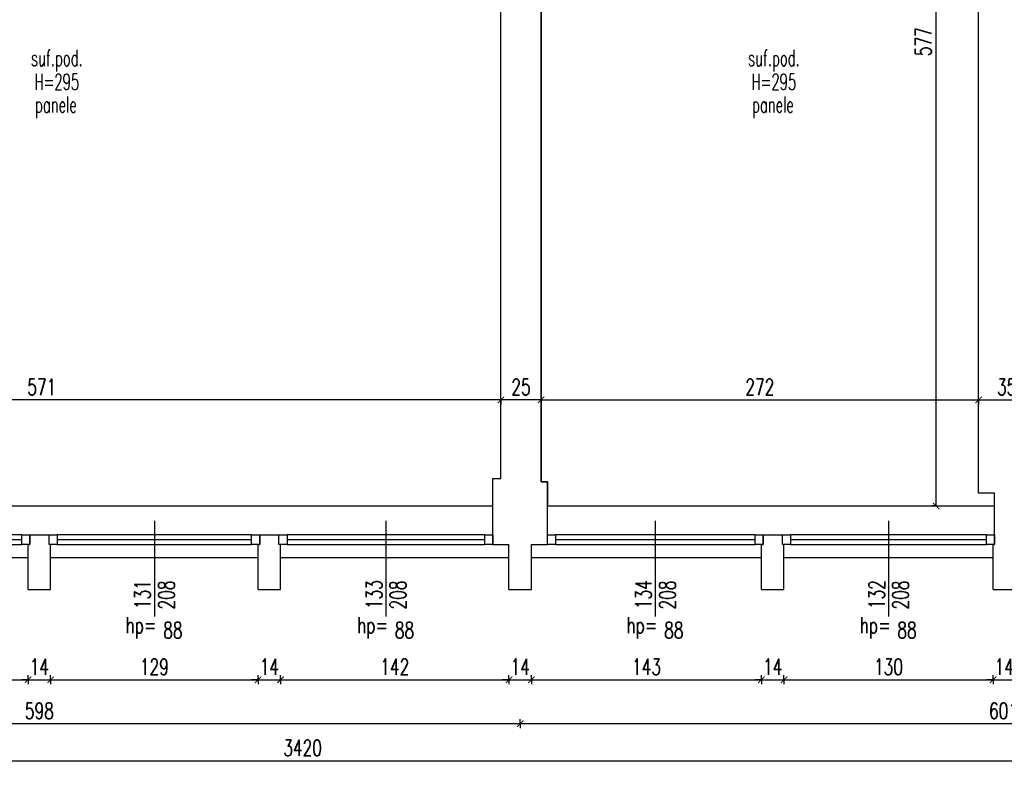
# Model space of a CAD drawing. Extents: x 36663 to 42423, y 7313 to 12123.
# Tile 11 of 54: x 38275 to 38888, y 7368 to 7832. Entities that reach past the tile are written whole.
import ezdxf
from ezdxf.enums import TextEntityAlignment as Align

# ---------------------------------------------------------------- set-up
doc = ezdxf.new("R2010")
doc.units = 0
doc.header["$MEASUREMENT"] = 0
doc.header["$PDMODE"] = 35
doc.header["$PDSIZE"] = 3
for name, color, linetype in [('W_area_1', 5, 'Continuous'), ('W_okna', 1, 'Continuous'), ('W_okna_txt', 1, 'Continuous'), ('W_opisy', 2, 'Continuous'), ('W_posadzka', 4, 'Continuous'), ('W_przekrojowa', 6, 'Continuous'), ('W_rama_okna', 2, 'Continuous'), ('W_szklo', 4, 'Continuous'), ('W_widok', 21, 'Continuous'), ('W_wymiary', 1, 'Continuous')]:
    doc.layers.add(name, color=color, linetype=linetype)
doc.styles.add('c20', font='simplex.shx', dxfattribs={"width": 0.7})
doc.dimstyles.new('c20_50', dxfattribs={"dimscale": 0.5, "dimtxt": 20, "dimasz": 8, "dimexe": 1.25, "dimexo": 0.625, "dimgap": 6, "dimtad": 1, "dimdec": 0, "dimrnd": 1, "dimtxsty": 'c20', "dimblk": 'ARCHTICK', "dimcen": 0, "dimse1": 1, "dimse2": 1, "dimclrd": 1, "dimclrt": 2, "dimadec": 0, "dimazin": 0, "dimtfac": 1, "dimtdec": 0, "dimtix": 1, "dimtmove": 1, "dimatfit": 3, "dimldrblk": 'ARCHTICK', "dimfxl": 1.25, "dimarcsym": 0})

# ---------------------------------------------------------------- blocks, each defined once
blk = doc.blocks.new('_ArchTick')
at = {"color": 2}
for q in [(0, 0.7), (0, -0.7)]:
    blk.add_line((0, 0), q, dxfattribs=at)
at = {"color": 0, "linetype": 'ByBlock', "const_width": 0.15}
blk.add_lwpolyline([(-0.5, -0.5), (0.5, 0.5)], dxfattribs=at)
blk = doc.blocks.new('*D76')
at = {"layer": 'Defpoints', "color": 0, "transparency": 16777216}
for p in [(38151.72, 7477.53), (38280.72, 7477.53), (38280.72, 7421.51)]:
    blk.add_point(p, dxfattribs=at)
at = {"layer": 'W_wymiary', "color": 1, "lineweight": -2, "transparency": 16777216}
blk.add_line((38151.72, 7421.51), (38280.72, 7421.51), dxfattribs=at)
at = {"layer": 'W_wymiary', "color": 1, "lineweight": -2, "transparency": 16777216, "xscale": 4, "yscale": 4, "zscale": 4, "rotation": 180}
blk.add_blockref('_ArchTick', (38151.72, 7421.51), dxfattribs=at)
at = {"layer": 'W_wymiary', "color": 1, "lineweight": -2, "transparency": 16777216, "xscale": 4, "yscale": 4, "zscale": 4}
blk.add_blockref('_ArchTick', (38280.72, 7421.51), dxfattribs=at)
at = {"layer": 'W_wymiary', "color": 2, "transparency": 16777216, "insert": (38216.22, 7429.51), "char_height": 10, "attachment_point": 5, "style": 'c20'}
blk.add_mtext('129', dxfattribs=at)
blk = doc.blocks.new('*D77')
at = {"layer": 'Defpoints', "color": 0, "transparency": 16777216}
for p in [(38280.72, 7477.53), (38294.72, 7477.53), (38294.72, 7421.51)]:
    blk.add_point(p, dxfattribs=at)
at = {"layer": 'W_wymiary', "color": 1, "lineweight": -2, "transparency": 16777216}
for p, q in [((38280.72, 7421.51), (38276.72, 7421.51)), ((38280.72, 7421.51), (38294.72, 7421.51)), ((38294.72, 7421.51), (38298.72, 7421.51))]:
    blk.add_line(p, q, dxfattribs=at)
at = {"layer": 'W_wymiary', "color": 1, "lineweight": -2, "transparency": 16777216, "xscale": 4, "yscale": 4, "zscale": 4}
blk.add_blockref('_ArchTick', (38280.72, 7421.51), dxfattribs=at)
at = {"layer": 'W_wymiary', "color": 1, "lineweight": -2, "transparency": 16777216, "xscale": 4, "yscale": 4, "zscale": 4, "rotation": 180}
blk.add_blockref('_ArchTick', (38294.72, 7421.51), dxfattribs=at)
at = {"layer": 'W_wymiary', "color": 2, "transparency": 16777216, "insert": (38287.72, 7429.51), "char_height": 10, "attachment_point": 5, "style": 'c20'}
blk.add_mtext('14', dxfattribs=at)
blk = doc.blocks.new('*D78')
at = {"layer": 'Defpoints', "color": 0, "transparency": 16777216}
for p in [(38294.72, 7477.53), (38423.72, 7477.53), (38423.72, 7421.51)]:
    blk.add_point(p, dxfattribs=at)
at = {"layer": 'W_wymiary', "color": 1, "lineweight": -2, "transparency": 16777216}
blk.add_line((38294.72, 7421.51), (38423.72, 7421.51), dxfattribs=at)
at = {"layer": 'W_wymiary', "color": 1, "lineweight": -2, "transparency": 16777216, "xscale": 4, "yscale": 4, "zscale": 4, "rotation": 180}
blk.add_blockref('_ArchTick', (38294.72, 7421.51), dxfattribs=at)
at = {"layer": 'W_wymiary', "color": 1, "lineweight": -2, "transparency": 16777216, "xscale": 4, "yscale": 4, "zscale": 4}
blk.add_blockref('_ArchTick', (38423.72, 7421.51), dxfattribs=at)
at = {"layer": 'W_wymiary', "color": 2, "transparency": 16777216, "insert": (38359.22, 7429.51), "char_height": 10, "attachment_point": 5, "style": 'c20'}
blk.add_mtext('129', dxfattribs=at)
blk = doc.blocks.new('*D79')
at = {"layer": 'Defpoints', "color": 0, "transparency": 16777216}
for p in [(38423.72, 7477.53), (38437.72, 7477.53), (38437.72, 7421.51)]:
    blk.add_point(p, dxfattribs=at)
at = {"layer": 'W_wymiary', "color": 1, "lineweight": -2, "transparency": 16777216}
for p, q in [((38423.72, 7421.51), (38419.72, 7421.51)), ((38423.72, 7421.51), (38437.72, 7421.51)), ((38437.72, 7421.51), (38441.72, 7421.51))]:
    blk.add_line(p, q, dxfattribs=at)
at = {"layer": 'W_wymiary', "color": 1, "lineweight": -2, "transparency": 16777216, "xscale": 4, "yscale": 4, "zscale": 4}
blk.add_blockref('_ArchTick', (38423.72, 7421.51), dxfattribs=at)
at = {"layer": 'W_wymiary', "color": 1, "lineweight": -2, "transparency": 16777216, "xscale": 4, "yscale": 4, "zscale": 4, "rotation": 180}
blk.add_blockref('_ArchTick', (38437.72, 7421.51), dxfattribs=at)
at = {"layer": 'W_wymiary', "color": 2, "transparency": 16777216, "insert": (38430.72, 7429.51), "char_height": 10, "attachment_point": 5, "style": 'c20'}
blk.add_mtext('14', dxfattribs=at)
blk = doc.blocks.new('*D80')
at = {"layer": 'Defpoints', "color": 0, "transparency": 16777216}
for p in [(38437.72, 7477.53), (38579.72, 7477.53), (38579.72, 7421.51)]:
    blk.add_point(p, dxfattribs=at)
at = {"layer": 'W_wymiary', "color": 1, "lineweight": -2, "transparency": 16777216}
blk.add_line((38437.72, 7421.51), (38579.72, 7421.51), dxfattribs=at)
at = {"layer": 'W_wymiary', "color": 1, "lineweight": -2, "transparency": 16777216, "xscale": 4, "yscale": 4, "zscale": 4, "rotation": 180}
blk.add_blockref('_ArchTick', (38437.72, 7421.51), dxfattribs=at)
at = {"layer": 'W_wymiary', "color": 1, "lineweight": -2, "transparency": 16777216, "xscale": 4, "yscale": 4, "zscale": 4}
blk.add_blockref('_ArchTick', (38579.72, 7421.51), dxfattribs=at)
at = {"layer": 'W_wymiary', "color": 2, "transparency": 16777216, "insert": (38508.72, 7429.51), "char_height": 10, "attachment_point": 5, "style": 'c20'}
blk.add_mtext('142', dxfattribs=at)
blk = doc.blocks.new('*D81')
at = {"layer": 'Defpoints', "color": 0, "transparency": 16777216}
for p in [(38579.72, 7477.53), (38593.72, 7477.53), (38593.72, 7421.51)]:
    blk.add_point(p, dxfattribs=at)
at = {"layer": 'W_wymiary', "color": 1, "lineweight": -2, "transparency": 16777216}
for p, q in [((38579.72, 7421.51), (38575.72, 7421.51)), ((38579.72, 7421.51), (38593.72, 7421.51)), ((38593.72, 7421.51), (38597.72, 7421.51))]:
    blk.add_line(p, q, dxfattribs=at)
at = {"layer": 'W_wymiary', "color": 1, "lineweight": -2, "transparency": 16777216, "xscale": 4, "yscale": 4, "zscale": 4}
blk.add_blockref('_ArchTick', (38579.72, 7421.51), dxfattribs=at)
at = {"layer": 'W_wymiary', "color": 1, "lineweight": -2, "transparency": 16777216, "xscale": 4, "yscale": 4, "zscale": 4, "rotation": 180}
blk.add_blockref('_ArchTick', (38593.72, 7421.51), dxfattribs=at)
at = {"layer": 'W_wymiary', "color": 2, "transparency": 16777216, "insert": (38586.72, 7429.51), "char_height": 10, "attachment_point": 5, "style": 'c20'}
blk.add_mtext('14', dxfattribs=at)
blk = doc.blocks.new('*D82')
at = {"layer": 'Defpoints', "color": 0, "transparency": 16777216}
for p in [(38593.72, 7477.53), (38736.72, 7477.53), (38736.72, 7421.51)]:
    blk.add_point(p, dxfattribs=at)
at = {"layer": 'W_wymiary', "color": 1, "lineweight": -2, "transparency": 16777216}
blk.add_line((38593.72, 7421.51), (38736.72, 7421.51), dxfattribs=at)
at = {"layer": 'W_wymiary', "color": 1, "lineweight": -2, "transparency": 16777216, "xscale": 4, "yscale": 4, "zscale": 4, "rotation": 180}
blk.add_blockref('_ArchTick', (38593.72, 7421.51), dxfattribs=at)
at = {"layer": 'W_wymiary', "color": 1, "lineweight": -2, "transparency": 16777216, "xscale": 4, "yscale": 4, "zscale": 4}
blk.add_blockref('_ArchTick', (38736.72, 7421.51), dxfattribs=at)
at = {"layer": 'W_wymiary', "color": 2, "transparency": 16777216, "insert": (38665.22, 7429.51), "char_height": 10, "attachment_point": 5, "style": 'c20'}
blk.add_mtext('143', dxfattribs=at)
blk = doc.blocks.new('*D83')
at = {"layer": 'Defpoints', "color": 0, "transparency": 16777216}
for p in [(38736.72, 7477.53), (38750.72, 7477.53), (38750.72, 7421.51)]:
    blk.add_point(p, dxfattribs=at)
at = {"layer": 'W_wymiary', "color": 1, "lineweight": -2, "transparency": 16777216}
for p, q in [((38736.72, 7421.51), (38732.72, 7421.51)), ((38736.72, 7421.51), (38750.72, 7421.51)), ((38750.72, 7421.51), (38754.72, 7421.51))]:
    blk.add_line(p, q, dxfattribs=at)
at = {"layer": 'W_wymiary', "color": 1, "lineweight": -2, "transparency": 16777216, "xscale": 4, "yscale": 4, "zscale": 4}
blk.add_blockref('_ArchTick', (38736.72, 7421.51), dxfattribs=at)
at = {"layer": 'W_wymiary', "color": 1, "lineweight": -2, "transparency": 16777216, "xscale": 4, "yscale": 4, "zscale": 4, "rotation": 180}
blk.add_blockref('_ArchTick', (38750.72, 7421.51), dxfattribs=at)
at = {"layer": 'W_wymiary', "color": 2, "transparency": 16777216, "insert": (38743.72, 7429.51), "char_height": 10, "attachment_point": 5, "style": 'c20'}
blk.add_mtext('14', dxfattribs=at)
blk = doc.blocks.new('*D86')
at = {"layer": 'Defpoints', "color": 0, "transparency": 16777216}
for p in [(37988.72, 7421.51), (38586.72, 7421.51), (38586.72, 7394.22)]:
    blk.add_point(p, dxfattribs=at)
at = {"layer": 'W_wymiary', "color": 1, "lineweight": -2, "transparency": 16777216}
blk.add_line((37988.72, 7394.22), (38586.72, 7394.22), dxfattribs=at)
at = {"layer": 'W_wymiary', "color": 1, "lineweight": -2, "transparency": 16777216, "xscale": 4, "yscale": 4, "zscale": 4, "rotation": 180}
blk.add_blockref('_ArchTick', (37988.72, 7394.22), dxfattribs=at)
at = {"layer": 'W_wymiary', "color": 1, "lineweight": -2, "transparency": 16777216, "xscale": 4, "yscale": 4, "zscale": 4}
blk.add_blockref('_ArchTick', (38586.72, 7394.22), dxfattribs=at)
at = {"layer": 'W_wymiary', "color": 2, "transparency": 16777216, "insert": (38287.72, 7402.22), "char_height": 10, "attachment_point": 5, "style": 'c20'}
blk.add_mtext('598', dxfattribs=at)
blk = doc.blocks.new('*D87')
at = {"layer": 'Defpoints', "color": 0, "transparency": 16777216}
for p in [(38750.72, 7477.53), (38880.72, 7477.53), (38880.72, 7421.51)]:
    blk.add_point(p, dxfattribs=at)
at = {"layer": 'W_wymiary', "color": 1, "lineweight": -2, "transparency": 16777216}
blk.add_line((38750.72, 7421.51), (38880.72, 7421.51), dxfattribs=at)
at = {"layer": 'W_wymiary', "color": 1, "lineweight": -2, "transparency": 16777216, "xscale": 4, "yscale": 4, "zscale": 4, "rotation": 180}
blk.add_blockref('_ArchTick', (38750.72, 7421.51), dxfattribs=at)
at = {"layer": 'W_wymiary', "color": 1, "lineweight": -2, "transparency": 16777216, "xscale": 4, "yscale": 4, "zscale": 4}
blk.add_blockref('_ArchTick', (38880.72, 7421.51), dxfattribs=at)
at = {"layer": 'W_wymiary', "color": 2, "transparency": 16777216, "insert": (38815.72, 7429.51), "char_height": 10, "attachment_point": 5, "style": 'c20'}
blk.add_mtext('130', dxfattribs=at)
blk = doc.blocks.new('*D88')
at = {"layer": 'Defpoints', "color": 0, "transparency": 16777216}
for p in [(38880.72, 7477.53), (38894.72, 7477.53), (38894.72, 7421.51)]:
    blk.add_point(p, dxfattribs=at)
at = {"layer": 'W_wymiary', "color": 1, "lineweight": -2, "transparency": 16777216}
for p, q in [((38880.72, 7421.51), (38876.72, 7421.51)), ((38880.72, 7421.51), (38894.72, 7421.51)), ((38894.72, 7421.51), (38898.72, 7421.51))]:
    blk.add_line(p, q, dxfattribs=at)
at = {"layer": 'W_wymiary', "color": 1, "lineweight": -2, "transparency": 16777216, "xscale": 4, "yscale": 4, "zscale": 4}
blk.add_blockref('_ArchTick', (38880.72, 7421.51), dxfattribs=at)
at = {"layer": 'W_wymiary', "color": 1, "lineweight": -2, "transparency": 16777216, "xscale": 4, "yscale": 4, "zscale": 4, "rotation": 180}
blk.add_blockref('_ArchTick', (38894.72, 7421.51), dxfattribs=at)
at = {"layer": 'W_wymiary', "color": 2, "transparency": 16777216, "insert": (38887.72, 7429.51), "char_height": 10, "attachment_point": 5, "style": 'c20'}
blk.add_mtext('14', dxfattribs=at)
blk = doc.blocks.new('*D94')
at = {"layer": 'Defpoints', "color": 0, "transparency": 16777216}
for p in [(38586.72, 7421.51), (39187.72, 7421.51), (39187.72, 7394.22)]:
    blk.add_point(p, dxfattribs=at)
at = {"layer": 'W_wymiary', "color": 1, "lineweight": -2, "transparency": 16777216}
blk.add_line((38586.72, 7394.22), (39187.72, 7394.22), dxfattribs=at)
at = {"layer": 'W_wymiary', "color": 1, "lineweight": -2, "transparency": 16777216, "xscale": 4, "yscale": 4, "zscale": 4, "rotation": 180}
blk.add_blockref('_ArchTick', (38586.72, 7394.22), dxfattribs=at)
at = {"layer": 'W_wymiary', "color": 1, "lineweight": -2, "transparency": 16777216, "xscale": 4, "yscale": 4, "zscale": 4}
blk.add_blockref('_ArchTick', (39187.72, 7394.22), dxfattribs=at)
at = {"layer": 'W_wymiary', "color": 2, "transparency": 16777216, "insert": (38887.22, 7402.22), "char_height": 10, "attachment_point": 5, "style": 'c20'}
blk.add_mtext('601', dxfattribs=at)
blk = doc.blocks.new('*U130')
at = {"layer": 'W_okna'}
for p, q in [((126, 14), (5, 14)), ((5, 8), (126, 8))]:
    blk.add_line(p, q, dxfattribs=at)
at = {"layer": 'W_okna_txt', "color": 1}
blk.add_line((65.5, 22.82), (65.5, -36.65), dxfattribs=at)
at = {"layer": 'W_rama_okna'}
for points in [[(0, 8), (0, 14), (5, 14), (5, 8)], [(126, 8), (126, 14), (131, 14), (131, 8)]]:
    blk.add_lwpolyline(points, close=True, dxfattribs=at)
at = {"layer": 'W_szklo'}
blk.add_line((126, 11), (5, 11), dxfattribs=at)
at = {"color": 1, "style": 'c20', "width": 0.7}
blk.add_text('hp=', height=10, dxfattribs=at).set_placement((57.21, -42.06), align=Align.MIDDLE_CENTER)
blk.add_attdef('PARAPET', text='', height=10, dxfattribs=at).set_placement((36.01, 61.21), align=Align.MIDDLE_LEFT)
at = {"layer": 'W_okna_txt', "color": 1, "style": 'c20', "width": 0.7, "flags": 4}
for tag, p in [('SZER', (23.15, 39.17)), ('WYS', (38.02, 39.38))]:
    blk.add_attdef(tag, text='', height=10, rotation=90, dxfattribs=at).set_placement(p, align=Align.MIDDLE_CENTER)
blk = doc.blocks.new('*U137')
at = {"layer": 'W_okna'}
for p, q in [((128, 14), (5, 14)), ((5, 8), (128, 8))]:
    blk.add_line(p, q, dxfattribs=at)
at = {"layer": 'W_okna_txt', "color": 1}
blk.add_line((66.5, 22.82), (66.5, -36.65), dxfattribs=at)
at = {"layer": 'W_rama_okna'}
for points in [[(0, 8), (0, 14), (5, 14), (5, 8)], [(128, 8), (128, 14), (133, 14), (133, 8)]]:
    blk.add_lwpolyline(points, close=True, dxfattribs=at)
at = {"layer": 'W_szklo'}
blk.add_line((128, 11), (5, 11), dxfattribs=at)
at = {"color": 1, "style": 'c20', "width": 0.7}
blk.add_text('hp=', height=10, dxfattribs=at).set_placement((58.21, -42.06), align=Align.MIDDLE_CENTER)
blk.add_attdef('PARAPET', text='', height=10, dxfattribs=at).set_placement((36.01, 61.21), align=Align.MIDDLE_LEFT)
at = {"layer": 'W_okna_txt', "color": 1, "style": 'c20', "width": 0.7, "flags": 4}
for tag, p in [('SZER', (23.15, 39.17)), ('WYS', (38.02, 39.38))]:
    blk.add_attdef(tag, text='', height=10, rotation=90, dxfattribs=at).set_placement(p, align=Align.MIDDLE_CENTER)
blk = doc.blocks.new('*U136')
at = {"layer": 'W_okna'}
for p, q in [((129, 14), (5, 14)), ((5, 8), (129, 8))]:
    blk.add_line(p, q, dxfattribs=at)
at = {"layer": 'W_okna_txt', "color": 1}
blk.add_line((67, 22.82), (67, -36.65), dxfattribs=at)
at = {"layer": 'W_rama_okna'}
for points in [[(0, 8), (0, 14), (5, 14), (5, 8)], [(129, 8), (129, 14), (134, 14), (134, 8)]]:
    blk.add_lwpolyline(points, close=True, dxfattribs=at)
at = {"layer": 'W_szklo'}
blk.add_line((129, 11), (5, 11), dxfattribs=at)
at = {"color": 1, "style": 'c20', "width": 0.7}
blk.add_text('hp=', height=10, dxfattribs=at).set_placement((58.71, -42.06), align=Align.MIDDLE_CENTER)
blk.add_attdef('PARAPET', text='', height=10, dxfattribs=at).set_placement((36.01, 61.21), align=Align.MIDDLE_LEFT)
at = {"layer": 'W_okna_txt', "color": 1, "style": 'c20', "width": 0.7, "flags": 4}
for tag, p in [('SZER', (23.15, 39.17)), ('WYS', (38.02, 39.38))]:
    blk.add_attdef(tag, text='', height=10, rotation=90, dxfattribs=at).set_placement(p, align=Align.MIDDLE_CENTER)
blk = doc.blocks.new('*U135')
at = {"layer": 'W_okna'}
for p, q in [((127, 14), (5, 14)), ((5, 8), (127, 8))]:
    blk.add_line(p, q, dxfattribs=at)
at = {"layer": 'W_okna_txt', "color": 1}
blk.add_line((66, 22.82), (66, -36.65), dxfattribs=at)
at = {"layer": 'W_rama_okna'}
for points in [[(0, 8), (0, 14), (5, 14), (5, 8)], [(127, 8), (127, 14), (132, 14), (132, 8)]]:
    blk.add_lwpolyline(points, close=True, dxfattribs=at)
at = {"layer": 'W_szklo'}
blk.add_line((127, 11), (5, 11), dxfattribs=at)
at = {"color": 1, "style": 'c20', "width": 0.7}
blk.add_text('hp=', height=10, dxfattribs=at).set_placement((57.71, -42.06), align=Align.MIDDLE_CENTER)
blk.add_attdef('PARAPET', text='', height=10, dxfattribs=at).set_placement((36.01, 61.21), align=Align.MIDDLE_LEFT)
at = {"layer": 'W_okna_txt', "color": 1, "style": 'c20', "width": 0.7, "flags": 4}
for tag, p in [('SZER', (23.15, 39.17)), ('WYS', (38.02, 39.38))]:
    blk.add_attdef(tag, text='', height=10, rotation=90, dxfattribs=at).set_placement(p, align=Align.MIDDLE_CENTER)
blk = doc.blocks.new('*D144')
at = {"layer": 'Defpoints', "color": 0, "transparency": 16777216}
for p in [(38599.72, 7599.73), (38871.72, 7599.73), (38871.72, 7595.46)]:
    blk.add_point(p, dxfattribs=at)
at = {"layer": 'W_wymiary', "color": 1, "lineweight": -2, "transparency": 16777216}
blk.add_line((38599.72, 7595.46), (38871.72, 7595.46), dxfattribs=at)
at = {"layer": 'W_wymiary', "color": 1, "lineweight": -2, "transparency": 16777216, "xscale": 4, "yscale": 4, "zscale": 4, "rotation": 180}
blk.add_blockref('_ArchTick', (38599.72, 7595.46), dxfattribs=at)
at = {"layer": 'W_wymiary', "color": 1, "lineweight": -2, "transparency": 16777216, "xscale": 4, "yscale": 4, "zscale": 4}
blk.add_blockref('_ArchTick', (38871.72, 7595.46), dxfattribs=at)
at = {"layer": 'W_wymiary', "color": 2, "transparency": 16777216, "insert": (38735.72, 7603.46), "char_height": 10, "attachment_point": 5, "style": 'c20'}
blk.add_mtext('272', dxfattribs=at)
blk = doc.blocks.new('*D145')
at = {"layer": 'Defpoints', "color": 0, "transparency": 16777216}
for p in [(38871.72, 7599.73), (38906.72, 7595.46), (38906.72, 7579.55)]:
    blk.add_point(p, dxfattribs=at)
at = {"layer": 'W_wymiary', "color": 1, "lineweight": -2, "transparency": 16777216}
blk.add_line((38871.72, 7595.46), (38906.72, 7595.46), dxfattribs=at)
at = {"layer": 'W_wymiary', "color": 1, "lineweight": -2, "transparency": 16777216, "xscale": 4, "yscale": 4, "zscale": 4, "rotation": 180}
blk.add_blockref('_ArchTick', (38871.72, 7595.46), dxfattribs=at)
at = {"layer": 'W_wymiary', "color": 1, "lineweight": -2, "transparency": 16777216, "xscale": 4, "yscale": 4, "zscale": 4}
blk.add_blockref('_ArchTick', (38906.72, 7595.46), dxfattribs=at)
at = {"layer": 'W_wymiary', "color": 2, "transparency": 16777216, "insert": (38889.22, 7603.46), "char_height": 10, "attachment_point": 5, "style": 'c20'}
blk.add_mtext('35', dxfattribs=at)
blk = doc.blocks.new('*D154')
at = {"layer": 'Defpoints', "color": 0, "transparency": 16777216}
for p in [(38845.37, 8106.53), (38851.12, 8106.53), (38840.59, 7529.53)]:
    blk.add_point(p, dxfattribs=at)
at = {"layer": 'W_wymiary', "color": 1, "lineweight": -2, "transparency": 16777216}
blk.add_line((38845.37, 7529.53), (38845.37, 8106.53), dxfattribs=at)
at = {"layer": 'W_wymiary', "color": 1, "lineweight": -2, "transparency": 16777216, "xscale": 4, "yscale": 4, "zscale": 4}
for p, rotation in [((38845.37, 8106.53), 90), ((38845.37, 7529.53), 270)]:
    blk.add_blockref('_ArchTick', p, dxfattribs=dict(at, rotation=rotation))
at = {"layer": 'W_wymiary', "color": 2, "transparency": 16777216, "insert": (38837.37, 7818.03), "char_height": 10, "attachment_point": 5, "rotation": 90, "style": 'c20'}
blk.add_mtext('577', dxfattribs=at)
blk = doc.blocks.new('*D233')
at = {"layer": 'Defpoints', "color": 0, "transparency": 16777216}
for p in [(38599.72, 7599.73), (38574.72, 7595.46), (38574.72, 7579.74)]:
    blk.add_point(p, dxfattribs=at)
at = {"layer": 'W_wymiary', "color": 1, "lineweight": -2, "transparency": 16777216}
blk.add_line((38599.72, 7595.46), (38574.72, 7595.46), dxfattribs=at)
at = {"layer": 'W_wymiary', "color": 1, "lineweight": -2, "transparency": 16777216, "xscale": 4, "yscale": 4, "zscale": 4, "rotation": 180}
blk.add_blockref('_ArchTick', (38574.72, 7595.46), dxfattribs=at)
at = {"layer": 'W_wymiary', "color": 1, "lineweight": -2, "transparency": 16777216, "xscale": 4, "yscale": 4, "zscale": 4}
blk.add_blockref('_ArchTick', (38599.72, 7595.46), dxfattribs=at)
at = {"layer": 'W_wymiary', "color": 2, "transparency": 16777216, "insert": (38587.22, 7603.46), "char_height": 10, "attachment_point": 5, "style": 'c20'}
blk.add_mtext('25', dxfattribs=at)
blk = doc.blocks.new('*D234')
at = {"layer": 'Defpoints', "color": 0, "transparency": 16777216}
for p in [(38003.72, 7595.46), (38574.72, 7579.74), (38003.72, 7566.68)]:
    blk.add_point(p, dxfattribs=at)
at = {"layer": 'W_wymiary', "color": 1, "lineweight": -2, "transparency": 16777216}
blk.add_line((38574.72, 7595.46), (38003.72, 7595.46), dxfattribs=at)
at = {"layer": 'W_wymiary', "color": 1, "lineweight": -2, "transparency": 16777216, "xscale": 4, "yscale": 4, "zscale": 4, "rotation": 180}
blk.add_blockref('_ArchTick', (38003.72, 7595.46), dxfattribs=at)
at = {"layer": 'W_wymiary', "color": 1, "lineweight": -2, "transparency": 16777216, "xscale": 4, "yscale": 4, "zscale": 4}
blk.add_blockref('_ArchTick', (38574.72, 7595.46), dxfattribs=at)
at = {"layer": 'W_wymiary', "color": 2, "transparency": 16777216, "insert": (38289.22, 7603.46), "char_height": 10, "attachment_point": 5, "style": 'c20'}
blk.add_mtext('571', dxfattribs=at)
blk = doc.blocks.new('*D306')
at = {"layer": 'Defpoints', "color": 0, "transparency": 16777216}
for p in [(36741.24, 7517.85), (40161.56, 7477.53), (40161.56, 7371.12)]:
    blk.add_point(p, dxfattribs=at)
at = {"layer": 'W_wymiary', "color": 1, "lineweight": -2, "transparency": 16777216}
blk.add_line((36741.24, 7371.12), (40161.56, 7371.12), dxfattribs=at)
at = {"layer": 'W_wymiary', "color": 1, "lineweight": -2, "transparency": 16777216, "xscale": 4, "yscale": 4, "zscale": 4, "rotation": 180}
blk.add_blockref('_ArchTick', (36741.24, 7371.12), dxfattribs=at)
at = {"layer": 'W_wymiary', "color": 1, "lineweight": -2, "transparency": 16777216, "xscale": 4, "yscale": 4, "zscale": 4}
blk.add_blockref('_ArchTick', (40161.56, 7371.12), dxfattribs=at)
at = {"layer": 'W_wymiary', "color": 2, "transparency": 16777216, "insert": (38451.4, 7379.12), "char_height": 10, "attachment_point": 5, "style": 'c20'}
blk.add_mtext('3420', dxfattribs=at)

msp = doc.modelspace()

# ---------------------------------------------------------------- linework, layer by layer
at = {"layer": 'W_area_1'}
for points in [[(38574.72, 8016.53), (38559.72, 8016.53), (38559.72, 8030.53), (38559.72, 8044.53), (38559.72, 8106.53), (38478.11, 8106.53), (38388.11, 8106.53), (38013.72, 8106.53), (38013.72, 8086.53), (38013.72, 8072.53), (38013.72, 8058.53), (38003.72, 8058.53), (38003.72, 7980.53), (38003.72, 7880.53), (38003.72, 7545.53), (38005.72, 7545.53), (38005.72, 7529.53), (38569.72, 7529.53), (38569.72, 7546.53), (38574.72, 7546.53)], [(38871.72, 8106.53), (38725.72, 8106.53), (38635.72, 8106.53), (38612.72, 8106.53), (38612.72, 8072.53), (38612.72, 8058.53), (38612.72, 8011.53), (38599.72, 8011.53), (38599.72, 7544.53), (38603.72, 7544.53), (38603.72, 7529.53), (38881.72, 7529.53), (38881.72, 7537.53), (38871.72, 7537.53)]]:
    msp.add_lwpolyline(points, close=True, dxfattribs=at)
at = {"layer": 'W_przekrojowa'}
for p, q in [((38871.72, 7537.53), (38871.72, 8106.53)), ((38574.72, 7546.53), (38574.72, 8016.53)), ((38599.72, 7544.53), (38599.72, 8011.53)), ((38569.72, 7511.53), (38569.72, 7546.53)), ((38569.72, 7546.53), (38574.72, 7546.53)), ((38603.72, 7544.53), (38599.72, 7544.53)), ((38603.72, 7505.53), (38603.72, 7544.53)), ((38881.72, 7537.53), (38871.72, 7537.53)), ((38881.72, 7511.53), (38881.72, 7537.53)), ((38281.72, 7511.53), (38293.72, 7511.53)), ((38281.72, 7505.53), (38281.72, 7511.53)), ((38293.72, 7505.53), (38293.72, 7511.53)), ((38424.72, 7511.53), (38436.72, 7511.53)), ((38424.72, 7505.53), (38424.72, 7511.53)), ((38436.72, 7505.53), (38436.72, 7511.53)), ((38569.72, 7505.53), (38569.72, 7511.53)), ((38737.72, 7511.53), (38749.72, 7511.53)), ((38737.72, 7505.53), (38737.72, 7511.53)), ((38749.72, 7505.53), (38749.72, 7511.53)), ((38881.72, 7505.53), (38881.72, 7511.53)), ((38280.72, 7477.53), (38280.72, 7505.53)), ((38280.72, 7505.53), (38281.72, 7505.53)), ((38294.72, 7505.53), (38293.72, 7505.53)), ((38294.72, 7477.53), (38294.72, 7505.53)), ((38423.72, 7477.53), (38423.72, 7505.53)), ((38423.72, 7505.53), (38424.72, 7505.53)), ((38437.72, 7505.53), (38436.72, 7505.53)), ((38437.72, 7477.53), (38437.72, 7505.53)), ((38569.72, 7505.53), (38579.72, 7505.53)), ((38579.72, 7477.53), (38579.72, 7505.53)), ((38593.72, 7477.53), (38593.72, 7505.53)), ((38593.72, 7505.53), (38603.72, 7505.53)), ((38736.72, 7477.53), (38736.72, 7505.53)), ((38736.72, 7505.53), (38737.72, 7505.53)), ((38750.72, 7505.53), (38749.72, 7505.53)), ((38750.72, 7477.53), (38750.72, 7505.53)), ((38880.72, 7477.53), (38880.72, 7505.53)), ((38880.72, 7505.53), (38881.72, 7505.53)), ((38280.72, 7477.53), (38294.72, 7477.53)), ((38423.72, 7477.53), (38437.72, 7477.53)), ((38579.72, 7477.53), (38593.72, 7477.53)), ((38736.72, 7477.53), (38750.72, 7477.53)), ((38880.72, 7477.53), (38894.72, 7477.53))]:
    msp.add_line(p, q, dxfattribs=at)
at = {"layer": 'W_widok'}
for p, q in [((38005.72, 7529.53), (38569.72, 7529.53)), ((38603.72, 7529.53), (38881.72, 7529.53)), ((38151.72, 7497.53), (38280.72, 7497.53)), ((38294.72, 7497.53), (38423.72, 7497.53)), ((38437.72, 7497.53), (38579.72, 7497.53)), ((38593.72, 7497.53), (38736.72, 7497.53)), ((38750.72, 7497.53), (38880.72, 7497.53))]:
    msp.add_line(p, q, dxfattribs=at)

# ---------------------------------------------------------------- block references
at = {"layer": 'W_okna'}
ref = msp.add_blockref('*U130', (38150.72, 7497.53), dxfattribs=at)
ref.add_attrib('SZER', '131', dxfattribs={"layer": 'W_okna_txt', "color": 1, "height": 10, "rotation": 90, "style": 'c20', "width": 0.7, "flags": 4}).set_placement((38208.88, 7474.36), align=Align.MIDDLE_CENTER)
ref.add_attrib('WYS', '208', dxfattribs={"layer": 'W_okna_txt', "color": 1, "height": 10, "rotation": 90, "style": 'c20', "width": 0.7, "flags": 4}).set_placement((38223.74, 7474.15), align=Align.MIDDLE_CENTER)
ref.add_attrib('PARAPET', '88', dxfattribs={"layer": '0', "color": 1, "height": 10, "style": 'c20', "width": 0.7}).set_placement((38221.74, 7452.32), align=Align.MIDDLE_LEFT)
ref = msp.add_blockref('*U130', (38293.72, 7497.53), dxfattribs=at)
ref.add_attrib('SZER', '131', dxfattribs={"layer": 'W_okna_txt', "color": 1, "height": 10, "rotation": 90, "style": 'c20', "width": 0.7, "flags": 4}).set_placement((38351.88, 7474.36), align=Align.MIDDLE_CENTER)
ref.add_attrib('WYS', '208', dxfattribs={"layer": 'W_okna_txt', "color": 1, "height": 10, "rotation": 90, "style": 'c20', "width": 0.7, "flags": 4}).set_placement((38366.74, 7474.15), align=Align.MIDDLE_CENTER)
ref.add_attrib('PARAPET', '88', dxfattribs={"layer": '0', "color": 1, "height": 10, "style": 'c20', "width": 0.7}).set_placement((38364.74, 7452.32), align=Align.MIDDLE_LEFT)
ref = msp.add_blockref('*U137', (38436.72, 7497.53), dxfattribs=at)
ref.add_attrib('SZER', '133', dxfattribs={"layer": 'W_okna_txt', "color": 1, "height": 10, "rotation": 90, "style": 'c20', "width": 0.7, "flags": 4}).set_placement((38495.88, 7474.36), align=Align.MIDDLE_CENTER)
ref.add_attrib('WYS', '208', dxfattribs={"layer": 'W_okna_txt', "color": 1, "height": 10, "rotation": 90, "style": 'c20', "width": 0.7, "flags": 4}).set_placement((38510.74, 7474.15), align=Align.MIDDLE_CENTER)
ref.add_attrib('PARAPET', '88', dxfattribs={"layer": '0', "color": 1, "height": 10, "style": 'c20', "width": 0.7}).set_placement((38508.74, 7452.32), align=Align.MIDDLE_LEFT)
ref = msp.add_blockref('*U136', (38603.72, 7497.53), dxfattribs=at)
ref.add_attrib('SZER', '134', dxfattribs={"layer": 'W_okna_txt', "color": 1, "height": 10, "rotation": 90, "style": 'c20', "width": 0.7, "flags": 4}).set_placement((38663.38, 7474.36), align=Align.MIDDLE_CENTER)
ref.add_attrib('WYS', '208', dxfattribs={"layer": 'W_okna_txt', "color": 1, "height": 10, "rotation": 90, "style": 'c20', "width": 0.7, "flags": 4}).set_placement((38678.24, 7474.15), align=Align.MIDDLE_CENTER)
ref.add_attrib('PARAPET', '88', dxfattribs={"layer": '0', "color": 1, "height": 10, "style": 'c20', "width": 0.7}).set_placement((38676.24, 7452.32), align=Align.MIDDLE_LEFT)
ref = msp.add_blockref('*U135', (38749.72, 7497.53), dxfattribs=at)
ref.add_attrib('SZER', '132', dxfattribs={"layer": 'W_okna_txt', "color": 1, "height": 10, "rotation": 90, "style": 'c20', "width": 0.7, "flags": 4}).set_placement((38808.38, 7474.36), align=Align.MIDDLE_CENTER)
ref.add_attrib('WYS', '208', dxfattribs={"layer": 'W_okna_txt', "color": 1, "height": 10, "rotation": 90, "style": 'c20', "width": 0.7, "flags": 4}).set_placement((38823.24, 7474.15), align=Align.MIDDLE_CENTER)
ref.add_attrib('PARAPET', '88', dxfattribs={"layer": '0', "color": 1, "height": 10, "style": 'c20', "width": 0.7}).set_placement((38821.24, 7452.32), align=Align.MIDDLE_LEFT)

# ---------------------------------------------------------------- texts
at = {"layer": 'W_opisy', "style": 'c20', "width": 0.6}
for s, p in [('suf.pod.', (38298.58, 7807.88)), ('suf.pod.', (38744.44, 7807.88)), ('H=295', (38298.58, 7793.14)), ('H=295', (38744.44, 7793.14))]:
    msp.add_text(s, height=10, dxfattribs=at).set_placement(p, align=Align.MIDDLE_CENTER)
at = {"layer": 'W_posadzka', "style": 'c20', "width": 0.6}
for p in [(38297.97, 7778.94), (38743.83, 7778.94)]:
    msp.add_text('panele', height=10, dxfattribs=at).set_placement(p, align=Align.MIDDLE_CENTER)

# ---------------------------------------------------------------- dimensions: what is measured, and where the dimension line sits
at = {"layer": 'W_wymiary'}
dim = msp.add_linear_dim(base=(38845.37, 8106.53), p1=(38840.59, 7529.53), p2=(38851.12, 8106.53), angle=90, dimstyle='c20_50', dxfattribs=at)
dim.commit()
dim.dimension.update_dxf_attribs({"geometry": '*D154', "text_midpoint": (38837.37, 7818.03)})
for base, p1, p2, picture, middle in [((38003.72, 7595.46), (38574.72, 7579.74), (38003.72, 7566.68), '*D234', (38289.22, 7603.46)), ((38574.72, 7595.46), (38599.72, 7599.73), (38574.72, 7579.74), '*D233', (38587.22, 7603.46)), ((38871.72, 7595.46), (38599.72, 7599.73), (38871.72, 7599.73), '*D144', (38735.72, 7603.46)), ((38906.72, 7595.46), (38871.72, 7599.73), (38906.72, 7579.55), '*D145', (38889.22, 7603.46)), ((40161.56, 7371.12), (36741.24, 7517.85), (40161.56, 7477.53), '*D306', (38451.4, 7379.12)), ((38280.72, 7421.51), (38151.72, 7477.53), (38280.72, 7477.53), '*D76', (38216.22, 7429.51)), ((38294.72, 7421.51), (38280.72, 7477.53), (38294.72, 7477.53), '*D77', (38287.72, 7429.51)), ((38423.72, 7421.51), (38294.72, 7477.53), (38423.72, 7477.53), '*D78', (38359.22, 7429.51)), ((38437.72, 7421.51), (38423.72, 7477.53), (38437.72, 7477.53), '*D79', (38430.72, 7429.51)), ((38579.72, 7421.51), (38437.72, 7477.53), (38579.72, 7477.53), '*D80', (38508.72, 7429.51)), ((38593.72, 7421.51), (38579.72, 7477.53), (38593.72, 7477.53), '*D81', (38586.72, 7429.51)), ((38736.72, 7421.51), (38593.72, 7477.53), (38736.72, 7477.53), '*D82', (38665.22, 7429.51)), ((38750.72, 7421.51), (38736.72, 7477.53), (38750.72, 7477.53), '*D83', (38743.72, 7429.51)), ((38880.72, 7421.51), (38750.72, 7477.53), (38880.72, 7477.53), '*D87', (38815.72, 7429.51)), ((38894.72, 7421.51), (38880.72, 7477.53), (38894.72, 7477.53), '*D88', (38887.72, 7429.51)), ((38586.72, 7394.22), (37988.72, 7421.51), (38586.72, 7421.51), '*D86', (38287.72, 7402.22)), ((39187.72, 7394.22), (38586.72, 7421.51), (39187.72, 7421.51), '*D94', (38887.22, 7402.22))]:
    dim = msp.add_linear_dim(base=base, p1=p1, p2=p2, dimstyle='c20_50', dxfattribs=at)
    dim.commit()
    dim.dimension.update_dxf_attribs({"geometry": picture, "text_midpoint": middle})

doc.saveas('drawing.dxf')
